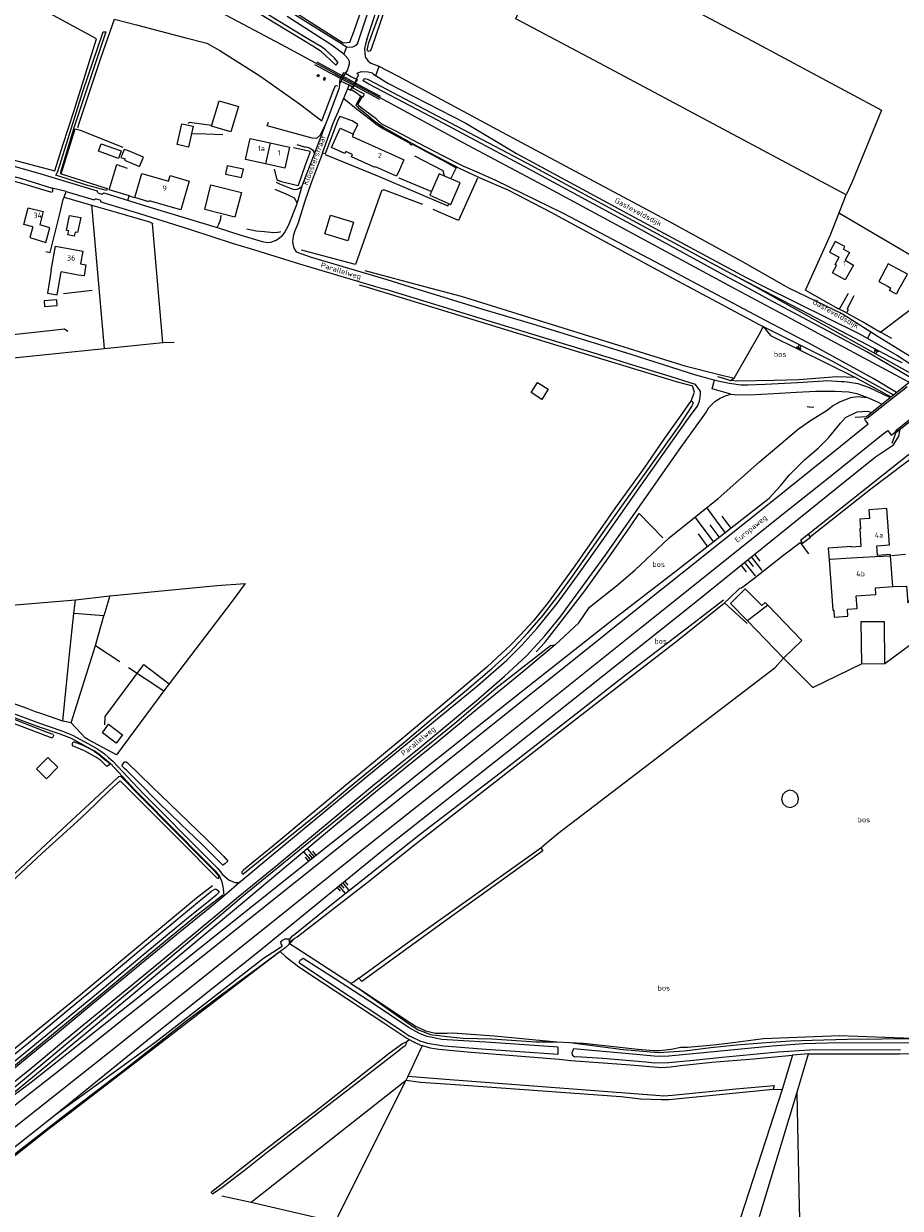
# Model space of a CAD drawing. Header units: metres. Extents: x 233829 to 239427, y 444283 to 448222.
# Tile 161 of 171: x 238156 to 238569, y 447067 to 447624. Entities that reach past the tile are written whole.
import ezdxf

# ---------------------------------------------------------------- set-up
doc = ezdxf.new("R2010")
doc.units = ezdxf.units.M
doc.header["$MEASUREMENT"] = 0
for name, color, linetype in [('ASSPOOR', 253, 'Continuous'), ('BIJGEBOUW', 4, 'Continuous'), ('CULTUURAANDUIDING', 253, 'Continuous'), ('DAKRAND', 4, 'Continuous'), ('DAKRAND-BYG', 4, 'Continuous'), ('HEG', 253, 'Continuous'), ('HEK', 253, 'Continuous'), ('HOOFDGEBOUW', 4, 'Continuous'), ('HOUTWAL', 253, 'Continuous'), ('HUISNUMMER', 253, 'Continuous'), ('INSTEEKSLOOT', 153, 'Continuous'), ('KANTVERH', 253, 'Continuous'), ('KUNSTWERK', 253, 'Continuous'), ('MIDSLTGREPPEL', 253, 'Continuous'), ('OVERIGEAFSCH', 253, 'Continuous'), ('OVLIJNOBJ', 253, 'Continuous'), ('RASTER', 253, 'Continuous'), ('SCHUTTING', 253, 'Continuous'), ('STRAATNAAM', 253, 'Continuous'), ('TALUD', 253, 'Continuous'), ('TUSSENMUUR', 253, 'Continuous')]:
    doc.layers.add(name, color=color, linetype=linetype)
doc.styles.get("Standard").update_dxf_attribs({"font": 'iso.shx'})

# ---------------------------------------------------------------- blocks, each defined once
blk = doc.blocks.new('TA', base_point=(75009.5, 300012))
for p, q in [((75009.5, 300012.5), (75010, 300012.5)), ((75009.5, 300012.25), (75010.5, 300012.25)), ((75009.5, 300012), (75010, 300012)), ((75009.5, 300011.75), (75010.5, 300011.75)), ((75009.5, 300011.5), (75010, 300011.5))]:
    blk.add_line(p, q)

msp = doc.modelspace()

# ---------------------------------------------------------------- linework, layer by layer
at = {"layer": 'ASSPOOR'}
msp.add_lwpolyline([(238179.18, 447666.31), (238218.92, 447645.22), (238279.64, 447612.64), (238302.59, 447600.27), (238305.59, 447598.63), (238306.48, 447598.07), (238311.83, 447595.25), (238319.78, 447591.1), (238365.24, 447566.53), (238405.28, 447545.1), (238487.5, 447500.73), (238488.87, 447500), (238517.1, 447484.95), (238531.75, 447476.98), (238572.8, 447454.99)], dxfattribs=at)
at = {"layer": 'BIJGEBOUW'}
msp.add_line((238297.64, 447598.21), (238297.17, 447597.34), dxfattribs=at)
for points in [[(238294.79, 447599.74), (238295.41, 447599.39), (238294.96, 447598.6), (238294.34, 447598.95), (238294.79, 447599.74)], [(238297.17, 447597.34), (238297.8, 447596.99), (238298.27, 447597.87), (238297.64, 447598.21)], [(238252.14, 447556.82), (238251.27, 447552.87), (238258.86, 447551.19), (238259.74, 447555.14), (238252.14, 447556.82)]]:
    msp.add_lwpolyline(points, dxfattribs=at)
at = {"layer": 'DAKRAND'}
for points in [[(238160.71, 447528.1), (238159.35, 447522.97), (238166.84, 447520.75), (238168.77, 447527.59), (238163.95, 447529.06)], [(238541.88, 447517.58), (238542.52, 447518.74), (238538, 447521.23), (238535.33, 447516.16), (238539.8, 447513.82)], [(238183.06, 447510.65), (238185.71, 447510.19), (238184.81, 447504.96), (238182.1, 447505.39)], [(238169.36, 447507.72), (238167.54, 447496.84), (238172.19, 447496.11), (238174.04, 447506.87)]]:
    msp.add_lwpolyline(points, dxfattribs=at)
at = {"layer": 'DAKRAND-BYG'}
for p, q in [((238212.72, 447560.77), (238205.62, 447563.73)), ((238496.67, 447342.78), (238496.24, 447343.23))]:
    msp.add_line(p, q, dxfattribs=at)
for points in [[(238257.37, 447584.71), (238253.86, 447572.71), (238244.76, 447575.37), (238248.27, 447587.37), (238257.37, 447584.71)], [(238236.17, 447575.38), (238233.98, 447565.5), (238228.59, 447566.7), (238230.78, 447576.57), (238236.17, 447575.38)], [(238192.8, 447567.15), (238202.26, 447563.72), (238201.01, 447560.27), (238191.55, 447563.69), (238192.8, 447567.15)], [(238205.62, 447563.73), (238203.69, 447564.43), (238202.15, 447560.74), (238204.06, 447559.98)], [(238204.06, 447559.98), (238203.82, 447559.41), (238210.92, 447556.45), (238212.72, 447560.77)], [(238258.83, 447544.27), (238255.64, 447532.63), (238241.56, 447536.25), (238244.47, 447547.77), (238258.83, 447544.27)], [(238351.77, 447553.02), (238347.32, 447542.88), (238357.19, 447538.54), (238361.65, 447548.68), (238351.77, 447553.02)], [(238183.22, 447532.4), (238181.74, 447525.32), (238180.61, 447525.56), (238180.21, 447523.68), (238177.17, 447524.32), (238177.57, 447526.2), (238176.53, 447526.41), (238177.98, 447533.35), (238183.22, 447532.4)], [(238311.48, 447530.31), (238308.86, 447521.53), (238298.05, 447524.75), (238300.66, 447533.49), (238311.48, 447530.31)], [(238567.3, 447497.55), (238568.66, 447500), (238571.88, 447505.82), (238562.89, 447510.67), (238558.41, 447502.42), (238562.83, 447500), (238564.14, 447499.28)], [(238567.3, 447497.55), (238566.78, 447496.38), (238563.51, 447498.05), (238564.14, 447499.28)], [(238171.96, 447493.79), (238166.04, 447493.31), (238166.26, 447490.63), (238172.18, 447491.12), (238171.96, 447493.79)], [(238399.95, 447446.87), (238394.93, 447450.09), (238398.04, 447454.92), (238403.05, 447451.7), (238399.95, 447446.87)], [(238525.42, 447383.49), (238521.59, 447380.6), (238522.57, 447379.3), (238526.4, 447382.2), (238525.42, 447383.49)], [(238503.44, 447349.98), (238495.68, 447357.83), (238488.75, 447350.97), (238496.24, 447343.23)], [(238506.28, 447350.11), (238522.27, 447333.48), (238513.6, 447325.18), (238496.67, 447342.78)], [(238503.44, 447349.98), (238505, 447351.45), (238506.28, 447350.11)], [(238561.36, 447322.74), (238561.2, 447342.25), (238550.01, 447342.24), (238550.27, 447322.54), (238561.36, 447322.74)], [(238196.27, 447294.12), (238202.82, 447289.14), (238199.87, 447285.26), (238193.45, 447290.14), (238196.27, 447294.12)], [(238167.14, 447268.55), (238172.45, 447273.94), (238167.75, 447278.57), (238162.44, 447273.18), (238167.14, 447268.55)], [(238513.38, 447256.89), (238514.93, 447255.5), (238516.96, 447255.08), (238518.93, 447255.72), (238520.32, 447257.27), (238520.75, 447259.3), (238520.1, 447261.28), (238518.55, 447262.66), (238516.52, 447263.09), (238514.55, 447262.44), (238513.16, 447260.89), (238512.73, 447258.86), (238513.38, 447256.89)]]:
    msp.add_lwpolyline(points, dxfattribs=at)
at = {"layer": 'HEG'}
for points in [[(238274.21, 447555.13), (238275.45, 447550.33), (238276.18, 447549.84), (238277.69, 447549.4), (238284.67, 447547.65), (238285.36, 447547.45), (238285.68, 447547.71), (238288.87, 447557.15), (238291.25, 447563.42), (238283.32, 447565.13)], [(238206.09, 447542.61), (238196.57, 447545.49), (238200.21, 447557.34), (238205.08, 447555.59)], [(238526.27, 447382.37), (238554.69, 447404.8), (238570.72, 447416.92), (238581.32, 447424.96)]]:
    msp.add_lwpolyline(points, dxfattribs=at)
at = {"layer": 'HEK'}
for p, q in [((238206.09, 447542.61), (238208.4, 447541.9)), ((238539.95, 447534.5), (238592.47, 447503.46)), ((238559.38, 447478.46), (238564.41, 447475.64)), ((238190.16, 447331.17), (238201.63, 447323.69)), ((238224.82, 447313.08), (238222.36, 447309.85))]:
    msp.add_line(p, q, dxfattribs=at)
for points in [[(238020.47, 447595.75), (238032.26, 447592.64), (238050.57, 447587.77), (238068.29, 447583.11), (238095.8, 447576.11), (238110.61, 447572.09), (238112.56, 447571.57), (238113.95, 447571.19), (238117.2, 447570.31), (238123.34, 447568.65), (238125.61, 447566.5), (238147.89, 447560.57), (238171, 447554.43), (238174.9, 447566.49), (238180.11, 447582.74), (238190.68, 447616.44), (238148.5, 447639.5), (238143.13, 447642.52)], [(238199.07, 447625.79), (238209.44, 447623.02), (238231.99, 447617.17), (238242.5, 447614.37), (238248.67, 447610.94), (238267.45, 447599.01), (238286.13, 447585.9), (238296.54, 447577.98), (238301.87, 447591.88), (238303.07, 447594.56), (238304.17, 447594.44)], [(238369.81, 447550.91), (238360.91, 447531.09), (238348.95, 447536.26)], [(238344.13, 447538.59), (238325.77, 447545.53), (238324.57, 447545.03), (238312.46, 447510.3), (238287.07, 447517.14)], [(238543.32, 447487.54), (238552.33, 447482.53), (238559.28, 447478.51), (238559.38, 447478.46)], [(238482.62, 447457.67), (238485.38, 447456.92), (238488.76, 447455.76)], [(238547.53, 447457.18), (238558.45, 447451.24), (238564.17, 447448.09)], [(238196.9, 447354.47), (238247.29, 447359.41), (238260.52, 447360.27), (238254.42, 447352.03), (238224.82, 447313.08)], [(238205.73, 447320.76), (238222.36, 447309.85), (238200.02, 447279.82), (238186.94, 447286.86), (238185.26, 447287.72), (238178.8, 447294.83), (238174.9, 447295.66), (238165, 447299.02), (238161.95, 447300.05), (238158.08, 447301.58), (238114.56, 447317.1), (238116.31, 447346.9), (238121.44, 447347.66), (238156.37, 447350.64), (238180.73, 447352.67), (238196.9, 447354.47), (238194.06, 447345.18), (238180.02, 447346.25)], [(238178.8, 447294.83), (238190.16, 447331.17), (238194.06, 447345.18)], [(238194.63, 447293.94), (238194.67, 447297.79), (238212.94, 447322.31), (238224.82, 447313.08)]]:
    msp.add_lwpolyline(points, dxfattribs=at)
at = {"layer": 'HOOFDGEBOUW'}
for p, q in [((238272.31, 447567.58), (238281.43, 447565.56)), ((238330.82, 447561.55), (238335.16, 447559.61)), ((238335.16, 447559.61), (238333.06, 447554.91)), ((238182.1, 447505.39), (238174.04, 447506.87)), ((238564.99, 447358.9), (238563.97, 447373.36))]:
    msp.add_line(p, q, dxfattribs=at)
for points in [[(238333.06, 447554.91), (238331.72, 447551.91), (238321.84, 447556.34), (238321.69, 447556.01), (238310.51, 447561.02), (238311, 447562.12), (238307.86, 447563.53), (238307.4, 447562.49), (238301.15, 447565.29), (238305.25, 447574.44), (238311.45, 447571.66), (238310.92, 447570.47), (238330.82, 447561.55)], [(238270.09, 447557.66), (238260.68, 447559.74), (238262.88, 447569.66), (238272.31, 447567.58)], [(238281.43, 447565.56), (238279.24, 447555.64), (238270.09, 447557.66)], [(238234.2, 447549.49), (238230.26, 447536.02), (238215.46, 447540.35), (238215.32, 447539.87), (238208.64, 447541.83), (238211.97, 447553.2), (238224.48, 447549.54), (238225.23, 447552.12), (238234.2, 447549.49)], [(238160.71, 447528.1), (238156.51, 447529.17), (238158.51, 447537), (238165.53, 447535.2), (238163.95, 447529.06)], [(238169.36, 447507.72), (238171.42, 447518.96), (238184.15, 447516.62), (238183.06, 447510.65)], [(238541.88, 447517.58), (238544.64, 447516.05), (238542.57, 447512.32), (238546.59, 447510.09)], [(238546.59, 447510.09), (238542.71, 447503.06), (238536.68, 447506.4), (238538.62, 447509.92), (238537.87, 447510.34), (238539.8, 447513.82)], [(238563.97, 447373.36), (238563.93, 447373.95), (238557.89, 447373.52), (238557.56, 447378.11), (238563.41, 447378.53), (238562.2, 447395.58), (238553.8, 447394.99), (238554.09, 447390.87), (238549.51, 447390.55), (238549.83, 447386.03), (238549.48, 447386), (238550.06, 447377.76), (238545.57, 447377.44), (238545.55, 447377.79), (238534.7, 447377.02), (238535.1, 447371.43)], [(238535.1, 447371.43), (238536.77, 447347.79), (238537.26, 447347.82), (238537.49, 447344.53), (238543.94, 447344.99), (238543.7, 447348.32), (238548.2, 447348.64), (238547.78, 447354.52), (238557.09, 447355.18), (238556.87, 447358.33), (238564.99, 447358.9)]]:
    msp.add_lwpolyline(points, dxfattribs=at)
at = {"layer": 'HOUTWAL'}
msp.add_lwpolyline([(238524.76, 447443.55), (238525.7, 447443.39), (238527.85, 447443.27)], dxfattribs=at)
at = {"layer": 'INSTEEKSLOOT'}
for p, q in [((238147.91, 447296.09), (238169.66, 447287.74)), ((238247.57, 447216.16), (238248.37, 447215.23)), ((238281.39, 447193.08), (238279.07, 447193.07)), ((238281.36, 447191.95), (238281.14, 447190.65)), ((238276.95, 447187.25), (238269, 447181.35))]:
    msp.add_line(p, q, dxfattribs=at)
for points in [[(238000, 447779.91), (238069.45, 447742.74), (238091.34, 447730.55), (238139.45, 447704.03), (238188.73, 447676.94), (238210.16, 447663.79), (238244.2, 447642.51), (238270.13, 447626.59), (238292.31, 447613.21), (238295.8, 447611.01), (238303.24, 447604.1), (238304.23, 447605.39), (238302.61, 447607.45), (238298.3, 447611.3), (238296.45, 447612.75), (238290.42, 447616.16), (238273.29, 447626.65), (238255.67, 447637.67), (238219.83, 447659.83), (238185.51, 447680.62), (238126.82, 447713.49), (238090.68, 447734)], [(238326.38, 447630.94), (238319.86, 447611.68), (238319.29, 447610.82), (238318.47, 447610.55), (238317.94, 447611.17), (238318.26, 447612.6), (238318.32, 447613.32), (238318.69, 447614.61), (238325.01, 447631.62), (238326.38, 447630.94)], [(238195.59, 447546.06), (238195.28, 447545.2), (238185.88, 447547.71), (238171.58, 447552.36), (238171.77, 447552.95), (238172.43, 447554.12), (238184.44, 447592.24), (238193.4, 447618.85), (238193.83, 447619.79), (238195.08, 447619.78), (238190.48, 447606.07), (238180.34, 447575.52), (238173.56, 447553.11), (238195.59, 447546.06)], [(238574.56, 447456.4), (238552.81, 447469.35), (238506.81, 447493.96), (238495.6, 447500), (238487.96, 447504.12), (238443.58, 447528.4), (238394.04, 447555.15), (238351.21, 447578.12), (238318.66, 447595.2), (238315.99, 447596.68), (238316.45, 447597.85), (238317.99, 447597.43), (238392.86, 447558.11), (238446.59, 447529.05), (238489.5, 447505.83), (238500.28, 447500), (238502.88, 447498.59), (238512.13, 447493.49), (238576.17, 447457.7)], [(238566.7, 447450.11), (238556.18, 447456.62), (238525.52, 447473.35), (238505.17, 447484.06), (238475.16, 447500), (238459.02, 447508.57), (238410.55, 447534.14), (238378.11, 447550.01), (238369.59, 447553.8), (238363, 447556.58), (238353.54, 447561.46), (238342.04, 447567.35), (238331.63, 447572.84), (238324.83, 447576.38), (238323.16, 447577.81), (238322.08, 447578.82), (238316.74, 447582.84), (238314.09, 447584.84), (238313.68, 447585.53), (238313.75, 447585.9), (238315.15, 447588.32), (238315.37, 447589.05), (238314.74, 447589.42), (238312.54, 447585.34), (238313.82, 447584.03), (238318.63, 447580.08), (238321.17, 447577.88), (238325.81, 447574.74), (238333.32, 447570.53), (238343.48, 447564.94), (238361.77, 447555.39), (238371.6, 447550.85)], [(238371.6, 447550.85), (238383.97, 447545.41), (238404.3, 447534.92), (238424.53, 447524.04), (238465.85, 447501.55), (238468.75, 447500), (238502.15, 447482.1), (238504.05, 447481.17), (238506.52, 447479.95), (238536.29, 447465.12), (238552.69, 447456.08), (238565.4, 447449.07)], [(238471.3, 447445.18), (238471.07, 447445.62), (238470.57, 447446.09), (238470.25, 447446.22), (238469.24, 447445.16), (238466.29, 447440.71), (238457.68, 447428.71), (238447.76, 447414.31), (238434.68, 447396.06), (238415.47, 447368.72), (238402.95, 447351.4), (238396.02, 447342.7), (238390.06, 447336.22), (238385.07, 447331.18), (238379.18, 447325.76), (238374.15, 447320.94), (238356.63, 447306.16), (238337.68, 447290.1), (238320.93, 447276.12), (238307.74, 447265.33), (238294.42, 447254.15), (238273.53, 447236.88), (238260.79, 447226.49), (238259.79, 447225.58), (238258.96, 447224.75), (238258.99, 447224.2), (238259.51, 447223.63), (238298.71, 447255.52), (238309.93, 447264.91), (238334.85, 447285.23), (238348.22, 447296.59), (238364.69, 447310.31)], [(238364.69, 447310.31), (238376.53, 447320.37), (238384.96, 447328.04), (238393.41, 447337.08), (238400.67, 447345.42), (238408.62, 447355.81), (238413.58, 447362.74), (238429.58, 447385.34), (238432.88, 447390.14), (238464.77, 447434.62), (238470.47, 447443.55), (238470.74, 447444.01), (238471.05, 447444.64), (238471.3, 447445.18)], [(238281.36, 447191.95), (238282.06, 447192.28), (238283.9, 447193.51), (238284.92, 447194.2), (238318.48, 447220.28), (238340.97, 447238.12), (238384.52, 447272.04), (238425.95, 447304.29), (238462.98, 447332.92), (238485.86, 447351.23)], [(238485.49, 447352.43), (238473.13, 447342.91), (238437.86, 447315.95), (238417.24, 447299.8), (238380.49, 447271.2), (238342.92, 447242.4), (238299.73, 447208.17), (238283.89, 447195.29), (238282.36, 447194.13), (238281.39, 447193.08)], [(238069.77, 447058.76), (238086.19, 447071.26), (238153.1, 447124.25), (238191.13, 447156.02), (238222.62, 447182.32), (238247.57, 447203.24), (238259.98, 447213.8), (238322.58, 447264.9), (238359.05, 447294.73), (238378.36, 447311.11), (238404.11, 447331.13), (238406.32, 447331.49), (238389.19, 447317.3), (238382.24, 447311.53), (238369.65, 447301.21), (238351.32, 447285.97), (238323.57, 447263.6), (238303.24, 447246.92), (238258.41, 447209.3), (238194.02, 447155.59), (238139.73, 447110.98), (238130.11, 447103.08), (238107.37, 447084.81), (238077.75, 447062.48)], [(238170.33, 447289.33), (238167.07, 447290.47), (238151.67, 447296.48), (238148.7, 447297.63)], [(238170.33, 447289.33), (238170.39, 447289.03), (238170.37, 447288.72), (238170.28, 447288.42), (238170.13, 447288.15), (238169.92, 447287.92), (238169.66, 447287.74)], [(238180.2, 447285.84), (238179.91, 447285.75), (238179.65, 447285.6), (238179.43, 447285.38), (238179.28, 447285.12), (238179.2, 447284.83), (238179.2, 447284.52), (238179.27, 447284.23), (238179.41, 447283.96)], [(238180.2, 447285.84), (238183.89, 447284.46), (238187.39, 447282.68), (238189.52, 447281.52), (238191.62, 447280.12), (238193.93, 447278.12), (238195.37, 447276.88), (238196.92, 447275.57)], [(238196.92, 447275.57), (238196.61, 447275.02), (238195.5, 447274.28), (238192.73, 447277.1), (238191.7, 447277.74), (238190.35, 447278.6), (238184.98, 447281.72), (238179.41, 447283.96)], [(238252.35, 447229.73), (238250.98, 447228.53), (238250.33, 447228.01), (238250.03, 447227.86), (238245.99, 447232.01), (238240.11, 447237.73), (238230.36, 447247.19), (238219.81, 447257.33), (238210.45, 447266.94), (238204.99, 447272.42), (238203.88, 447273.41), (238202.62, 447274.66), (238203.23, 447275.51), (238203.82, 447276.45), (238204.53, 447276.53), (238205.15, 447276.05), (238216.61, 447264.82), (238242.49, 447239.96), (238250.46, 447232.03), (238252.35, 447229.73)], [(238097.29, 447172.6), (238104.65, 447179.55), (238135.15, 447208.06), (238176.7, 447246.82), (238200.54, 447268.95), (238201.21, 447269.56), (238201.91, 447269.71), (238202.76, 447269.03), (238211.88, 447259.7), (238241.13, 447230.15), (238246.25, 447224.98), (238248.22, 447222.5)], [(238247.25, 447221.92), (238229.75, 447239.63), (238201.78, 447267.59), (238196.98, 447263.13), (238185.92, 447252.51), (238181.5, 447248.35), (238173.29, 447240.83), (238165.12, 447233.52), (238132.85, 447203.51), (238115.48, 447186.98), (238090.05, 447163.12), (238081.74, 447155.17)], [(238247.25, 447221.92), (238248.09, 447221.66), (238248.22, 447222.5)], [(238144.5, 447132.9), (238161.22, 447146.32), (238177.41, 447159.89), (238197.14, 447176.09), (238212.59, 447189.13), (238226.08, 447200.31), (238238.18, 447210.31), (238244.92, 447215.83), (238246.66, 447216.7), (238246.87, 447216.53), (238247.57, 447216.16)], [(238248.37, 447215.23), (238246.75, 447213.56), (238244.16, 447211.48), (238233, 447202.54), (238212.96, 447185.84), (238193.26, 447169.47), (238169.52, 447149.8), (238146.82, 447131.23)], [(238057.41, 447022.07), (238073.8, 447034.83), (238109.55, 447062.45), (238137.83, 447084.22), (238171.29, 447110.55), (238218.02, 447144.53), (238269.21, 447184.17), (238277.91, 447189.78), (238277.91, 447190.09), (238277.46, 447190.84), (238277.39, 447191.94), (238278.06, 447192.54), (238279.07, 447193.07)], [(238281.39, 447193.08), (238281.09, 447192.23), (238281.36, 447191.95)], [(238281.14, 447190.65), (238279.16, 447188.88), (238276.95, 447187.25)], [(238269, 447181.35), (238257.3, 447172.68), (238232.55, 447154.24), (238204.47, 447132.14), (238175.38, 447110.03), (238153.68, 447093.02), (238112.57, 447061.37), (238093.37, 447046.03), (238059.05, 447019.92)], [(238407.68, 447138.98), (238407.67, 447142.25), (238376.04, 447144.45), (238352.96, 447145.97), (238346.15, 447147.3), (238343.53, 447148.22), (238342.18, 447148.94), (238337.63, 447151.44), (238321.38, 447162.3), (238302.52, 447174.65), (238287.79, 447184.03), (238286.46, 447183.04), (238285.85, 447182.42), (238285.91, 447182.11), (238286.06, 447181.92), (238301.73, 447171.38), (238333.59, 447150.39), (238337.72, 447147.66), (238338.67, 447147.16), (238342.61, 447145.29), (238346.26, 447144.17), (238353.88, 447142.91), (238371.61, 447141.48), (238407.68, 447138.98)], [(238244.81, 447074.37), (238255.48, 447082.75), (238256.59, 447083.62), (238270.49, 447094.52), (238285.93, 447106.35), (238293.65, 447112.24), (238328.23, 447139.42), (238334.53, 447144.08), (238336.42, 447144.85)], [(238336.42, 447144.85), (238336.28, 447143.87), (238335.84, 447143), (238335.11, 447142.44), (238334.43, 447141.92), (238333.04, 447140.86), (238326.82, 447135.99), (238312.31, 447124.8), (238295.86, 447112.05), (238278.47, 447098.51), (238270.28, 447092.24), (238260.81, 447084.81), (238249.66, 447076.3), (238245.69, 447073.42)], [(238585.25, 447144.38), (238534.5, 447144.18), (238523.17, 447143.83), (238508.32, 447142.78), (238487.33, 447140.69), (238459.73, 447138.11), (238456.41, 447137.92), (238452.89, 447138.06), (238442.67, 447138.97), (238414.98, 447141.48), (238414.18, 447139.65), (238414.26, 447138.87), (238414.47, 447138.44), (238414.86, 447138.16), (238415.55, 447137.78), (238416.12, 447137.96), (238428.66, 447137.1), (238448.95, 447135.34), (238453.2, 447135), (238459.59, 447135.09), (238469.72, 447136.03), (238484.77, 447137.56), (238511.17, 447140.11), (238525.96, 447141.01), (238537.95, 447141.14), (238568.63, 447141.09)], [(238245.69, 447073.42), (238245.48, 447073.35), (238245.26, 447073.35), (238245.06, 447073.43), (238244.89, 447073.56), (238244.77, 447073.74), (238244.71, 447073.96), (238244.73, 447074.17), (238244.81, 447074.37)]]:
    msp.add_lwpolyline(points, dxfattribs=at)
at = {"layer": 'KANTVERH'}
for p, q in [((238306.98, 447609.16), (238308.29, 447612.67)), ((238321.92, 447599.19), (238323.59, 447603.57)), ((238309.47, 447594.67), (238305.43, 447596.55)), ((238340.11, 447561.41), (238353.52, 447554.62)), ((238353.52, 447554.62), (238354.06, 447552.15)), ((238191.31, 447544.03), (238190.9, 447544.94)), ((238191.31, 447544.03), (238193.22, 447543.44)), ((238193.22, 447543.44), (238194.05, 447543.97)), ((238205.42, 447540.46), (238206.06, 447542.62)), ((238190.46, 447541.27), (238189.58, 447540.73)), ((238190.46, 447541.27), (238192.37, 447540.68)), ((238192.37, 447540.68), (238192.76, 447539.78)), ((238553.08, 447475.59), (238554.75, 447478.6)), ((238480.11, 447451.85), (238481.27, 447456.05))]:
    msp.add_line(p, q, dxfattribs=at)
for points in [[(238209.56, 447675.93), (238210.98, 447674.53), (238212.09, 447673.51), (238222.35, 447667.44), (238243.37, 447653.51), (238291.46, 447623.17), (238308.48, 447612.55), (238311.16, 447612.69), (238312.1, 447613.14), (238313.3, 447614.1), (238313.68, 447615.1), (238323.56, 447644.7), (238333.28, 447673.35), (238344.01, 447703.75)], [(238317.8, 447616.15), (238322.09, 447629.33), (238346.59, 447700.66)], [(238280.24, 447627.05), (238301.22, 447613.7), (238306.26, 447609.88), (238307.52, 447608.62), (238308.87, 447607.2), (238309.48, 447605.97), (238309.46, 447604.5), (238308.71, 447601.82), (238307.76, 447600.25), (238306.71, 447600.51), (238306.06, 447599.25), (238305.31, 447597.88), (238304.88, 447596.87), (238305.43, 447596.55), (238304.95, 447596.33), (238304.88, 447595.03), (238304.77, 447593.28), (238304.78, 447593.26), (238299.21, 447578.62), (238298.15, 447575.85), (238292.93, 447562.17), (238287.21, 447547.16), (238285.02, 447539.35)], [(238317.8, 447616.15), (238317.1, 447614.03), (238316.67, 447611.87), (238316.99, 447608.07), (238318.41, 447605.99), (238319.66, 447605.04), (238323.09, 447603.83), (238332.55, 447598.93), (238381.42, 447572.5), (238461.11, 447529.98), (238494.58, 447511.57), (238514.94, 447500), (238516.03, 447499.38), (238541.44, 447487.16)], [(238304.88, 447595.03), (238306.16, 447597.47), (238306.48, 447598.07), (238306.81, 447598.7), (238307.37, 447599.73), (238307.76, 447600.25), (238310.56, 447598.62), (238312.89, 447597.48), (238312.78, 447597.26), (238312.15, 447595.9), (238311.83, 447595.25), (238311.43, 447594.63), (238310.95, 447593.66), (238309.47, 447594.67)], [(238308.79, 447593.03), (238310.14, 447592.34), (238310.75, 447592.5), (238313.18, 447590.99), (238313.89, 447590.31), (238315.8, 447589.07), (238316.63, 447590.42), (238311.16, 447593.31), (238311.28, 447593.38), (238311.75, 447594.3), (238312.46, 447595.91), (238313.3, 447597.14), (238312.89, 447597.48), (238313.89, 447599.5), (238313.33, 447599.83), (238313.26, 447600.3), (238315.23, 447601.11), (238318.39, 447600.96), (238320.32, 447600.4), (238320.96, 447599.78), (238327.67, 447595.61), (238364.31, 447576.81), (238388.18, 447562.59), (238457.38, 447525.13), (238496.04, 447504.16), (238504.43, 447500), (238549.43, 447477.68), (238567.18, 447467.48), (238577.11, 447461.19)], [(238296.89, 447562.76), (238301.97, 447576.82), (238305.3, 447584.61), (238309.47, 447594.67)], [(238310.14, 447592.34), (238310.88, 447593.51), (238310.95, 447593.66)], [(238032.53, 447588.6), (238047.77, 447584.52), (238057.06, 447582.21), (238062.2, 447580.94), (238071.11, 447578.9), (238092.38, 447573.05), (238110.77, 447568.08), (238116.7, 447566.48), (238162.84, 447553.49), (238177.94, 447548.93), (238190.9, 447544.94)], [(238306.86, 447588.39), (238312.69, 447583.67), (238320.89, 447577.38), (238322.2, 447576.3), (238325.55, 447574.09), (238338.02, 447567.43), (238337.89, 447567.05), (238338.68, 447566.58), (238339.19, 447566.91), (238354.75, 447558.69), (238359.74, 447555.83), (238357.29, 447550.72)], [(238233.98, 447576.67), (238234.2, 447577.35), (238244.83, 447575.81)], [(238298.15, 447575.85), (238295.66, 447570.98), (238294.09, 447569.66), (238292.07, 447569.82), (238270.94, 447575.51), (238271.55, 447577.35)], [(238311.36, 447571.7), (238313.51, 447576.15), (238310.79, 447577.96), (238304.99, 447579.97), (238304.07, 447578.2), (238298.9, 447564.4), (238298.23, 447562.45), (238296.89, 447562.76), (238291.61, 447548.7), (238288.6, 447540.13), (238285.27, 447529.51), (238283.85, 447526.13), (238283.15, 447523.65), (238282.86, 447521.15), (238282.93, 447520), (238283.25, 447518.71), (238283.81, 447517.48), (238284.59, 447516.29), (238291.1, 447514.01), (238327.12, 447503.23), (238337.67, 447500), (238372.82, 447489.26), (238395.64, 447482.49), (238441.94, 447468.14), (238472.33, 447458.53), (238479.22, 447456.52), (238483.62, 447455.51), (238488.31, 447454.48), (238493.54, 447453.81), (238496.72, 447453.76), (238504.97, 447454.13), (238520.28, 447454.91)], [(238065.35, 447564.93), (238065.49, 447568.76), (238065.88, 447569.8), (238066.63, 447570.88), (238068.22, 447572.01), (238069.74, 447572.72), (238070.87, 447572.83), (238071.83, 447572.77), (238075.73, 447571.82), (238100.78, 447565.27), (238128.25, 447557.96), (238155.47, 447550.85), (238169.88, 447546.3), (238170.03, 447545.74), (238169.89, 447544.99), (238169.58, 447544.13), (238155.51, 447548.47), (238124.67, 447556.87), (238100.94, 447563.11)], [(238235.68, 447571.98), (238242.04, 447571.82), (238250.01, 447571.48)], [(238284.83, 447566.73), (238288.51, 447565.75), (238288.96, 447565.68), (238289.62, 447565.58), (238290.62, 447565.17), (238291.55, 447564.71), (238292.28, 447564.22), (238292.87, 447563.37), (238292.93, 447562.17)], [(238275.2, 447548.99), (238276.64, 447548.32), (238281.42, 447546.41), (238282.71, 447545.88), (238283.88, 447545.62), (238284.96, 447545.75), (238286.04, 447546.29), (238287.21, 447547.16)], [(238166.84, 447516.51), (238168.88, 447516.03), (238173.3, 447533.53), (238175.01, 447540.97), (238175.39, 447541.99), (238176.36, 447544.62), (238169.88, 447546.3)], [(238176.36, 447544.62), (238177.93, 447544.21), (238189.58, 447540.73)], [(238194.05, 447543.97), (238215.71, 447537.3), (238247.4, 447527.79), (238258.11, 447524.32), (238268.5, 447521.15), (238271.11, 447520.68), (238272.59, 447520.8), (238275.11, 447521.78), (238278.02, 447523.89), (238279.03, 447525.23), (238280.9, 447528.7), (238284.82, 447538.57), (238285.02, 447539.35), (238283.78, 447541.48), (238280.99, 447542.95), (238274.58, 447545.65)], [(238192.76, 447539.78), (238210.93, 447534.34), (238235.39, 447526.59), (238254.41, 447520.38), (238262.84, 447517.91), (238286.04, 447510.73), (238321.82, 447500), (238326.23, 447498.68)], [(238247.4, 447527.79), (238248.13, 447529.34), (238248.8, 447530.94), (238249.15, 447531.92), (238249.04, 447532.72), (238249.41, 447533.61)], [(238397.75, 447339.14), (238407.27, 447350.91), (238418.03, 447365.8), (238428.37, 447380.47), (238446.74, 447406.51), (238469.78, 447439.12), (238473.18, 447443.65), (238474.12, 447446.15), (238474.51, 447448.17), (238474.64, 447449.71), (238474.61, 447450.6), (238474.16, 447451.37), (238473.58, 447452.15), (238472.32, 447453.87), (238458.26, 447458.27), (238441.25, 447463.42), (238433.89, 447465.83), (238375.32, 447483.76), (238326.23, 447498.68)], [(238546.77, 447495.58), (238543.51, 447489.51), (238544.05, 447489.04), (238543.32, 447487.54), (238539.21, 447489.68), (238540.33, 447490.03), (238544.22, 447496.86)], [(238541.44, 447487.16), (238557.68, 447476.8), (238573.2, 447467.29), (238581.69, 447462.11)], [(238100.77, 447064.81), (238149.75, 447102.85), (238195.77, 447139.27), (238243.06, 447176.98), (238282.29, 447208.4), (238317.92, 447236.96), (238369.45, 447277.94), (238447.1, 447339.99), (238516.67, 447395.57), (238534.77, 447410.01), (238560.51, 447430.7), (238562.69, 447432.31), (238564.33, 447430.05), (238566.32, 447431.61), (238567.08, 447432.7), (238600.15, 447459.34)], [(238062.52, 447045.97), (238091.52, 447067.6), (238099.35, 447073.67), (238121.8, 447091.07), (238148.86, 447112.32), (238173.39, 447131.7), (238199.5, 447152.53), (238239.87, 447184.67), (238284.93, 447220.67), (238313.03, 447243.13), (238351.69, 447273.93), (238385.65, 447301.05), (238414.26, 447323.98), (238446.8, 447350.01), (238505.31, 447396.75), (238536.43, 447421.6), (238553.5, 447435.48), (238552.18, 447436.97), (238551.9, 447437.89), (238553.16, 447438.27), (238571.73, 447452.9)], [(238520.28, 447454.91), (238532.42, 447455.67), (238533.94, 447455.73), (238540.78, 447455.37), (238541.18, 447455.37), (238542.1, 447455.29), (238543.62, 447455.23), (238548.64, 447454.45), (238553.84, 447452.57), (238560.2, 447449.56), (238563.8, 447447.79)], [(238119.06, 447099.91), (238158.94, 447131.65), (238176.15, 447145.88), (238204.12, 447168.92), (238219.98, 447182.02), (238249.54, 447206.51), (238257.28, 447212.93), (238274.91, 447227.47), (238303.87, 447251.4), (238320.35, 447265.2), (238342.33, 447282.92), (238369.12, 447305.09), (238382.52, 447316.75), (238392.74, 447326.33), (238401.39, 447335.68), (238408.47, 447344.29), (238429.8, 447373.58), (238465.43, 447424.35), (238477.07, 447440.67), (238478.57, 447443.08), (238481.29, 447445.87), (238483.88, 447447.55), (238486.66, 447448.7), (238488.9, 447449.43), (238480.11, 447451.85)], [(238488.9, 447449.43), (238490.37, 447449.29), (238497.56, 447449.12), (238509.03, 447449.72), (238519.82, 447450.34), (238528.85, 447450.85), (238537.96, 447450.81), (238544.17, 447450.46), (238548.18, 447449.62), (238553.19, 447447.82), (238558.08, 447445.65), (238559.91, 447444.68)], [(238564.35, 447373.53), (238571.03, 447374.09)], [(238565.41, 447358.88), (238571.44, 447359.09), (238572.03, 447351.25), (238573.26, 447352.72), (238575.1, 447344.26), (238576.02, 447332.93), (238576.96, 447316.78), (238578.31, 447298.12), (238579.07, 447287.66), (238582.52, 447255.25), (238586.62, 447211.07), (238592.05, 447151.66), (238592.18, 447146.95)], [(238257.8, 447219.73), (238259.4, 447221.11), (238272.72, 447232.23), (238317.77, 447269.59), (238370, 447312.4), (238377.35, 447318.76), (238383.49, 447324.33), (238390.67, 447331.37), (238397.75, 447339.14)], [(238121.42, 447308.67), (238163.27, 447293.17), (238173.39, 447289.7), (238178.71, 447287.55), (238185.75, 447283.73), (238190, 447281.42), (238191.74, 447280.23), (238193.3, 447278.96), (238195.3, 447277.27), (238197.16, 447275.65), (238208.72, 447263.36)], [(238121.98, 447310.17), (238163.78, 447294.69), (238173.94, 447291.21), (238179.39, 447289), (238186.52, 447285.13), (238190.84, 447282.79), (238192.7, 447281.51), (238194.35, 447280.17), (238196.32, 447278.51), (238198.27, 447276.8), (238209.86, 447264.48)], [(238209.86, 447264.48), (238213.24, 447261.02), (238242.48, 447231.48), (238247.67, 447226.24), (238249.84, 447223.51), (238253.02, 447220.83), (238255.9, 447219.69), (238257.8, 447219.73)], [(238208.72, 447263.36), (238212.09, 447259.91), (238241.34, 447230.36), (238246.48, 447225.18), (238248.45, 447222.69), (238249.57, 447220.02), (238250.25, 447216.93), (238250.58, 447213.52)], [(238250.58, 447213.52), (238251.65, 447214.43), (238257.8, 447219.73)], [(238012.48, 447071.1), (238019.24, 447069.67), (238023.23, 447068.74), (238028.46, 447067.03), (238033.37, 447064.03), (238036.98, 447060.53), (238040.67, 447055.8), (238042.67, 447053.71), (238043.88, 447053.3), (238046.18, 447052.98), (238047.93, 447052.9), (238048.65, 447053.22), (238052.04, 447055.42), (238063.04, 447063.58), (238079.94, 447076.16), (238119.85, 447106.95), (238150.94, 447131.65), (238164.11, 447142.52), (238171.33, 447148.33), (238195.53, 447168.38), (238213.4, 447183.01), (238233.22, 447199.32), (238244.9, 447208.72), (238250.58, 447213.52)]]:
    msp.add_lwpolyline(points, dxfattribs=at)
at = {"layer": 'KUNSTWERK'}
for points in [[(238547.31, 447438.63), (238552.66, 447438.88), (238555.05, 447440.79), (238559.91, 447444.68), (238563.8, 447447.79), (238564.17, 447448.09), (238565.4, 447449.07), (238566.7, 447450.11), (238572.8, 447454.99), (238574.56, 447456.4), (238576.17, 447457.7), (238578.09, 447459.23), (238578.98, 447459.94), (238581.69, 447462.11), (238582.51, 447462.77), (238588.76, 447467.77), (238589.58, 447468.43), (238591.8, 447473.43)], [(238568.48, 447432.92), (238573.9, 447437.25), (238574.47, 447437.7)], [(238564.72, 447426.38), (238566.65, 447431.46), (238568.48, 447432.92)]]:
    msp.add_lwpolyline(points, dxfattribs=at)
at = {"layer": 'MIDSLTGREPPEL'}
msp.add_lwpolyline([(238261.35, 447527.06), (238265.65, 447526.25), (238269.69, 447525.8), (238274.01, 447525.43), (238275.77, 447525.6), (238276.95, 447525.73), (238277.36, 447525.91)], dxfattribs=at)
at = {"layer": 'OVERIGEAFSCH'}
for points in [[(238014.04, 447072.6), (238019.08, 447071.8), (238026.64, 447069.49), (238032.04, 447067.15), (238035.54, 447065.12), (238038.8, 447061.84), (238040.65, 447059.89), (238042.23, 447058.32), (238054.23, 447065.48), (238058.07, 447068.22), (238063.6, 447072.03), (238074.69, 447080.49), (238094.91, 447096.14), (238116.9, 447113.21), (238151.02, 447140.66), (238182.06, 447166.08), (238216.95, 447195.24), (238237.67, 447212.59), (238245.16, 447218.4)], [(238066.44, 447066.69), (238076.13, 447074.2), (238094.28, 447087.99), (238113.07, 447102.39), (238135.26, 447119.9), (238158.12, 447138.54), (238188.92, 447163.93), (238203.98, 447176.41), (238220.38, 447190.04), (238238.17, 447204.71), (238247.27, 447211.8), (238250.01, 447213.89)], [(238358.14, 447149.03), (238377.6, 447147.58), (238407.13, 447144.74), (238413.13, 447144.44), (238419.66, 447144.11), (238445.14, 447141.38)], [(238480.74, 447143.38), (238487.46, 447144.23), (238504.17, 447146.32), (238539.95, 447147.77), (238587.18, 447146.1)]]:
    msp.add_lwpolyline(points, dxfattribs=at)
at = {"layer": 'OVLIJNOBJ'}
for p, q in [((238524.03, 447498.24), (238539.21, 447489.68)), ((238222.17, 447473.64), (238227.16, 447473.81)), ((238561.36, 447322.74), (238573.96, 447332.15)), ((238399.48, 447236.1), (238402.87, 447238.84)), ((238336.28, 447126.72), (238337.18, 447128.65))]:
    msp.add_line(p, q, dxfattribs=at)
for points in [[(238293.22, 447604.41), (238305.22, 447597.95), (238311.76, 447594.47), (238323.77, 447588.02)], [(238294.2, 447605.58), (238305.99, 447599.28), (238312.31, 447595.84), (238324.09, 447589.45)], [(238323.56, 447551.72), (238355.8, 447537.91), (238356.44, 447538.87)], [(238348.1, 447544.66), (238348.04, 447544.68), (238332.98, 447551.02)], [(238316.75, 447507.5), (238344.9, 447500), (238362.17, 447495.4), (238467.29, 447462.77), (238482.83, 447458.76), (238490.51, 447456.82), (238502.65, 447478.21), (238504.05, 447481.17), (238507.52, 447477.02), (238547.53, 447457.18)], [(238489.5, 447505.83), (238500.7, 447500), (238525.39, 447487.14), (238546.8, 447475.87), (238564.05, 447466.79), (238569.23, 447464.22)], [(238470.25, 447446.22), (238471.76, 447450.38), (238470.84, 447453.3)], [(238547.53, 447457.18), (238538.71, 447457.49), (238520.82, 447456.11), (238509.31, 447455.8), (238492.01, 447455.46), (238488.76, 447455.76), (238490.51, 447456.82)], [(238406.32, 447331.49), (238417.48, 447341.88), (238422.49, 447349.25), (238435.2, 447359.3), (238443.76, 447366.61), (238459.89, 447381.85), (238482.92, 447400.38), (238502.38, 447417.5), (238520.65, 447433.05), (238526.28, 447436.91), (238534.2, 447441.91), (238536.63, 447443.83), (238538.77, 447445.03), (238539.73, 447445.59), (238545.27, 447447.84), (238548.24, 447448.27), (238553.19, 447447.82)], [(238139.73, 447110.98), (238159.36, 447125.31), (238207.02, 447163.19), (238249.82, 447197.54), (238298.8, 447236.54), (238316.43, 447250.52), (238345.28, 447273.62), (238391.07, 447309.99), (238431.9, 447342.12), (238464.03, 447366.91), (238479.05, 447378.67), (238506.93, 447400.47), (238512.26, 447406.32), (238516.23, 447411.23), (238523.49, 447418.53), (238529.92, 447423.92), (238534.79, 447428.78), (238540.38, 447435.78), (238542.81, 447438.38), (238548.2, 447441.01), (238553.35, 447441.34), (238555.05, 447440.79)], [(238171.29, 447110.55), (238216.86, 447147.49), (238266.66, 447187.2), (238326.31, 447235.82), (238386.49, 447283.44), (238470.86, 447350.46), (238507.64, 447380.3), (238538.62, 447405.24), (238556.92, 447419.83), (238565.39, 447425.54), (238567.85, 447429.6), (238568.48, 447432.92)], [(238525.3, 447383.6), (238556.45, 447408.25), (238580.49, 447427.38), (238581.11, 447429.14), (238581.08, 447430.1), (238580.88, 447430.95), (238580.33, 447431.66), (238579.84, 447432.3), (238578.18, 447434.34)], [(238407.6, 447242.8), (238509.7, 447320.89), (238513.6, 447325.18), (238527.46, 447311.47), (238550.27, 447322.54)], [(238313.98, 447169.82), (238337.77, 447153.11), (238341.93, 447150.51), (238344.59, 447149.44), (238347.22, 447148.34), (238348.32, 447148.08), (238350.27, 447147.88), (238355.54, 447147.3), (238363.09, 447146.57), (238376.58, 447146.24), (238397.17, 447144.86), (238407.13, 447144.74)], [(238336.42, 447144.85), (238336.78, 447145.18), (238337.58, 447145.91)], [(238337.18, 447128.65), (238343.35, 447141.87), (238343.9, 447143.07)], [(238413.13, 447144.44), (238438.26, 447141.24), (238454.89, 447139.75), (238467.09, 447140.62), (238479.54, 447142.08), (238491.52, 447143.41), (238503.26, 447144.27), (238517.01, 447145.23), (238527.17, 447145.56), (238543.61, 447146.07), (238576.15, 447146.43)], [(238357.06, 447124.92), (238437.21, 447119.04), (238446.49, 447118.04), (238456.34, 447117.76), (238459.93, 447117.69), (238508.75, 447122.48)]]:
    msp.add_lwpolyline(points, dxfattribs=at)
at = {"layer": 'RASTER'}
for p, q in [((238298.17, 447562.03), (238323.56, 447551.72)), ((238188.33, 447538.43), (238194.28, 447470.81)), ((238175.2, 447496.69), (238188.56, 447498.28)), ((238402.87, 447238.84), (238407.6, 447242.8)), ((238502.37, 447062.63), (238519.87, 447120.73)), ((238519.87, 447120.73), (238519.87, 447120.73))]:
    msp.add_line(p, q, dxfattribs=at)
for points in [[(238211.6, 447675.81), (238213.67, 447674.11), (238215.69, 447672.7), (238241.23, 447656.33), (238306.57, 447614.65), (238309.83, 447614.82), (238311.74, 447620.19), (238331.18, 447676.14), (238294.31, 447699.58), (238280.33, 447709.45), (238268.75, 447718.57), (238258.61, 447725.18), (238245.76, 447732.42), (238242.15, 447734.29), (238234.24, 447718.62), (238222.55, 447695.82), (238211.6, 447675.81)], [(238348.51, 447694.79), (238411.23, 447661.98), (238498.92, 447615.53), (238559.64, 447582.95), (238545.86, 447549.21), (238543.07, 447543.04), (238427.49, 447604.88), (238387.75, 447625.82), (238392.6, 447637.27), (238384.23, 447642.03), (238375.98, 447645.15), (238371.42, 447647.66)], [(238181.95, 447574.73), (238182.65, 447577.28), (238192.9, 447607.88), (238199.07, 447625.79)], [(238174.09, 447553.05), (238180.61, 447574.17), (238182.92, 447573.53), (238202.98, 447565.56)], [(238524.03, 447498.24), (238524.82, 447500), (238535.74, 447524.26), (238543.07, 447543.04)], [(238175.39, 447541.99), (238187.78, 447538.45), (238199.96, 447534.99), (238215.56, 447530.47), (238217.21, 447529.68)], [(238136.11, 447464.84), (238221.83, 447473.64), (238216.97, 447529.67)], [(238314.18, 447500.85), (238316.98, 447500), (238407.55, 447472.32), (238463.17, 447455.34), (238470.84, 447453.3)], [(238142.32, 447476.45), (238160.08, 447478.32), (238175.59, 447480.05), (238177.14, 447478.96)], [(238397.36, 447328.27), (238401.51, 447332.64), (238405.88, 447338.17), (238412.85, 447347.36), (238420.18, 447356.89), (238430.57, 447371.3), (238441.49, 447387.01), (238445.75, 447393.2), (238456.92, 447381.84)], [(238174.9, 447295.66), (238177.93, 447327.03), (238180.02, 447346.25), (238180.73, 447352.67)], [(238314.06, 447174.71), (238337.52, 447191.85), (238399.48, 447236.1)], [(238399.48, 447236.1), (238400.52, 447234.7), (238355.42, 447202.11), (238315.43, 447173.25), (238314.06, 447174.71)], [(238314.06, 447174.71), (238311.74, 447173.02), (238310.29, 447172.26), (238299.58, 447179.12), (238284.33, 447189.06), (238281.42, 447190.89), (238283.9, 447193.51)], [(238269, 447181.35), (238276.83, 447187.36), (238276.95, 447187.25)], [(238276.95, 447187.25), (238279.51, 447184.89), (238285.7, 447180.07), (238297.4, 447172.33), (238325.79, 447153.69), (238336.53, 447146.5), (238337.58, 447145.91)], [(238123.68, 447051.04), (238119.54, 447052.81), (238119.12, 447053.26), (238117.72, 447054.45), (238115.67, 447056.68), (238113.09, 447060.43), (238115.38, 447062.36), (238129.18, 447073.11), (238148.92, 447088.67), (238168.55, 447104.18), (238175.57, 447109.54), (238207.35, 447133.98), (238242.98, 447161.37), (238269, 447181.35)], [(238310.29, 447172.26), (238313.98, 447169.82), (238325.54, 447162.15), (238336.07, 447155.2), (238340.93, 447151.96), (238341.7, 447151.75), (238345.32, 447150), (238350.07, 447148.95), (238355.49, 447148.83), (238358.14, 447149.03)], [(238337.58, 447145.91), (238339.32, 447144.93), (238343.04, 447143.31), (238343.9, 447143.07)], [(238343.9, 447143.07), (238347.56, 447142.06), (238351.55, 447141.39), (238366.73, 447139.98), (238408.24, 447136.66), (238413.61, 447136.07), (238439.74, 447134.08), (238456.39, 447132.75), (238460.51, 447133.04), (238465.27, 447133.72), (238479.89, 447135.21), (238499.61, 447136.88)], [(238445.14, 447141.38), (238452.68, 447140.81), (238454.47, 447140.71), (238455.41, 447140.7), (238460.86, 447141.43), (238465.37, 447142.27), (238468.57, 447142.23), (238480.74, 447143.38)], [(238499.61, 447136.88), (238517.84, 447138.53), (238513.01, 447122.43), (238501.49, 447086.65), (238489.2, 447049.08), (238479.43, 447019.27), (238473.2, 447000)], [(238519.87, 447120.73), (238525.44, 447139.23), (238517.84, 447138.53)], [(238525.44, 447139.23), (238531.06, 447139.18), (238568.16, 447139.17), (238588.92, 447139.3), (238591.44, 447139.18)], [(238199.75, 447032.76), (238238.53, 447023.79), (238286.67, 447012.47), (238292.34, 447011), (238300.58, 447049.39), (238302.98, 447060.35), (238321.59, 447097.72), (238336.28, 447126.72)], [(238263.38, 447069.36), (238318.63, 447113), (238335.03, 447125.89), (238336.28, 447126.72)], [(238336.28, 447126.72), (238342.91, 447125.92), (238357.06, 447124.92)], [(238337.18, 447128.65), (238354.75, 447127.21), (238400.2, 447123.84), (238443.43, 447120.57), (238455.64, 447119.51), (238457.24, 447119.42), (238461.38, 447119.78), (238491.25, 447122.64), (238509.26, 447124.34), (238508.75, 447122.48), (238513.01, 447122.43)], [(238519.87, 447120.73), (238521.06, 447067.1), (238521.4, 447052.34), (238521.68, 447040.19), (238519.64, 447040.66)], [(238249.57, 447072.45), (238263.38, 447069.36), (238303.01, 447060.24), (238346.38, 447050.67), (238359.62, 447047.56), (238364.6, 447045.87), (238364.64, 447045.86)]]:
    msp.add_lwpolyline(points, dxfattribs=at)
at = {"layer": 'SCHUTTING'}
msp.add_line((238592.47, 447503.46), (238559.38, 447478.46), dxfattribs=at)
msp.add_lwpolyline([(238496.56, 447341.47), (238485.86, 447351.23), (238486.26, 447351.53), (238487.78, 447352.92), (238493.13, 447358.08), (238493.89, 447358.32), (238499.76, 447362.76), (238513.85, 447373.82), (238521.42, 447379.65), (238525.39, 447374.33)], dxfattribs=at)
at = {"layer": 'TUSSENMUUR'}
for p, q in [((238272.31, 447567.58), (238270.09, 447557.66)), ((238506.28, 447350.11), (238496.67, 447342.78))]:
    msp.add_line(p, q, dxfattribs=at)
msp.add_lwpolyline([(238535.1, 447371.43), (238535.6, 447371.79), (238545.4, 447372.36), (238551.13, 447372.7), (238556.81, 447372.99), (238563.97, 447373.36)], dxfattribs=at)

# ---------------------------------------------------------------- block references
at = {"layer": 'TALUD'}
for p, xscale, yscale, rotation in [((238520.62, 447470.59), 2.02, 2.02, 62.9526), ((238557.44, 447470.2), 1.71, 1.71, 241.8467), ((238483.38, 447382.28), 13.96, 13.96, 126.5078), ((238496.78, 447371.57), 8.16, 8.16, 308.492), ((238292.07, 447231.28), 4.51, 4.51, 129.4627), ((238305.54, 447218.87), 4.59, 4.59, 309.1884)]:
    msp.add_blockref('TA', p, dxfattribs=dict(at, xscale=xscale, yscale=yscale, rotation=rotation))

# ---------------------------------------------------------------- texts
at = {"layer": 'CULTUURAANDUIDING'}
for p in [(238509.12, 447466.93), (238451.98, 447368.14), (238452.92, 447332.02), (238548.45, 447248.03), (238454.4, 447168.92)]:
    msp.add_text('bos', height=2.5, dxfattribs=at).set_placement(p)
at = {"layer": 'HUISNUMMER'}
for s, p in [('1a', (238266.49, 447563.66)), ('1', (238275.77, 447561.61)), ('2', (238322.95, 447560.36)), ('9', (238221.68, 447544.97)), ('34', (238161.02, 447532.19)), ('36', (238176.76, 447512.17)), ('1', (238541.63, 447509.67)), ('4a', (238556.54, 447381.82)), ('4b', (238547.78, 447363.71))]:
    msp.add_text(s, height=2.5, dxfattribs=at).set_placement(p)
at = {"layer": 'STRAATNAAM'}
for s, rotation, p in [('Kloosterstraat', 69.444, (238289.96, 447547.42)), ('Gasteveldsdijk', 331.9747, (238433.98, 447539.71)), ('Parallelweg', 343.1416, (238295.82, 447509.06)), ('Gasteveldsdijk', 330.4612, (238527.02, 447492.1)), ('Europaweg', 39.1885, (238491.96, 447379.39)), ('Parallelweg', 39.2773, (238335.03, 447279.08))]:
    msp.add_text(s, height=2.5, rotation=rotation, dxfattribs=at).set_placement(p)

doc.saveas('drawing.dxf')
